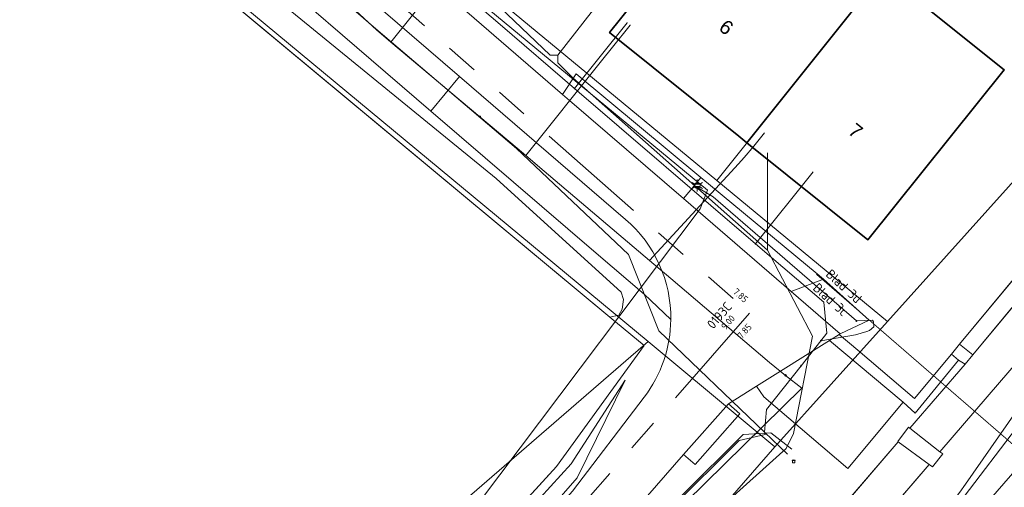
# Model space of a CAD drawing. Header units: metres. Extents: x 163628 to 167855, y 402678 to 405435.
# Tile 44 of 256: x 164012 to 164065, y 403131 to 403156. Entities that reach past the tile are written whole.
import ezdxf
from ezdxf.enums import TextEntityAlignment as Align

# ---------------------------------------------------------------- set-up
doc = ezdxf.new("R2010")
doc.units = ezdxf.units.M
doc.linetypes.add('X-CA190022.004-UO-TXT_Tekst 1op200$0$AL-TEKENBLADGRENS', pattern=[11.5, 2.5, -1.5, 1, -1.5, 1, -1.5, 2.5])
doc.linetypes.add('X-CA190022.004-UO-WHM_Riolering gemeente_NLCS_v0.2$0$RI-GWA', pattern=[18.45, 6, -1.8, 1.75, -1.8, 1.75, -1.8, 1.75, -1.8])
doc.layers.get('0').update_dxf_attribs({"lineweight": 25})
for name, color, linetype, lineweight in [('X-CA190022.004-UO-BGT_Ondergrond$0$GE_201_SHDHek_Lijn_GEM', 253, 'X-CA190022.004-UO-BGT_Ondergrond$0$Hekwerk', 9), ('X-CA190022.004-UO-BGT_Ondergrond$0$GE_202_SHDMuur30cm_Lijn_GEM', 253, 'Continuous', 9), ('X-CA190022.004-UO-BGT_Ondergrond$0$GE_244_Taludlijn_Lijn_GEM', 253, 'Continuous', 9), ('X-CA190022.004-UO-BGT_Ondergrond$0$GE_251_SPRTrein_as_Lijn_GEM', 253, 'Continuous', 9), ('X-CA190022.004-UO-BGT_Ondergrond$0$GE_314_WGDRijbaanLokaleweg_Vlak_GEM', 253, 'Continuous', 9), ('X-CA190022.004-UO-BGT_Ondergrond$0$GE_318_WGDVoetpadoptrap_Vlak_GEM', 253, 'Continuous', 9), ('X-CA190022.004-UO-BGT_Ondergrond$0$GE_322_WGDInrit_Vlak_GEM', 253, 'Continuous', 9), ('X-CA190022.004-UO-BGT_Ondergrond$0$GE_363_OWGBerm_openverharding_Vlak_GEM', 253, 'Continuous', 9), ('X-CA190022.004-UO-BGT_Ondergrond$0$GE_364_OWGBerm_halfverhard_Vlak_GEM', 253, 'Continuous', 9), ('X-CA190022.004-UO-BGT_Ondergrond$0$GE_366_OWGBerm_groenvoorziening_Vlak_GEM', 253, 'Continuous', 9), ('X-CA190022.004-UO-BGT_Ondergrond$0$GE_367_OWGBerm_groenvoorziening_grasenk_GEM', 253, 'Continuous', 9), ('X-CA190022.004-UO-BGT_Ondergrond$0$GE_401_OTDErf_Vlak_GEM', 253, 'Continuous', 9), ('X-CA190022.004-UO-BGT_Ondergrond$0$GE_4502_GBKN_Huisnummer_Lijn_GEM', 7, 'Continuous', 9), ('X-CA190022.004-UO-BGT_Ondergrond$0$GE_479_BTDGroenvoorziening_grasenkruida_GEM', 253, 'Continuous', 9), ('X-CA190022.004-UO-BGT_Ondergrond$0$GE_523_WTDGreppel_drogesloot_Vlak_GEM', 253, 'Continuous', 9), ('X-CA190022.004-UO-BGT_Ondergrond$0$GE_601_PNDgrondvlakpand_Vlak_MV_GEM', 34, 'Continuous', 35), ('X-CA190022.004-UO-BGT_Ondergrond$0$GE_861_PALLichtmast_Punt_GEM', 253, 'Continuous', 9), ('X-CA190022.004-UO-KAD_Percelen$0$B-WE-KG-GRENS_PERCEEL-GV', 150, 'Continuous', 9), ('X-CA190022.004-UO-TXT_Tekst 1op200$0$BLADEN', 7, 'Continuous', 25), ('X-CA190022.004-UO-TXT_Tekst 1op200$0$X-XX-AL-TEKENBLADGRENS-G', 7, 'X-CA190022.004-UO-TXT_Tekst 1op200$0$AL-TEKENBLADGRENS', 35), ('X-CA190022.004-UO-WHM_Riolering gemeente_NLCS_v0.2$0$B-WE-RI-BOB-T18', 214, 'Continuous', 15), ('X-CA190022.004-UO-WHM_Riolering gemeente_NLCS_v0.2$0$B-WE-RI-GWA_TRANSPORTLEIDING-G', 214, 'X-CA190022.004-UO-WHM_Riolering gemeente_NLCS_v0.2$0$RI-GWA', 15), ('X-CA190022.004-UO-WHM_Riolering gemeente_NLCS_v0.2$0$B-WE-RI-PUTDEKSELHOOGTE-T18', 214, 'Continuous', 15), ('X-CA190022.004-UO-WHM_Riolering gemeente_NLCS_v0.2$0$B-WE-RI-PUTNUMMER-T25', 214, 'Continuous', 15)]:
    doc.layers.add(name, color=color, linetype=linetype, lineweight=lineweight)
for name, color, linetype, lineweight, transparency in [('X-CA190022.004-UO-KLIC$0$B-OI-KL-DATA_KPN_0000546663_VECT_19O042615-G', 42, 'X-CA190022.004-UO-KLIC$0$1-200 TELEFONIE-KPN', 0, 0.25), ('X-CA190022.004-UO-KLIC$0$B-OI-KL-WATER_BW_0000551269_VECT_19O042615-G', 42, 'X-CA190022.004-UO-KLIC$0$1-200 WATERLEIDING', 0, 0.25), ('X-CA190022.004-UO-KLIC$0$B-WE-KL-ET_LS-G', 42, 'X-CA190022.004-UO-KLIC$0$1-200 LAAGSPANNING', 0, 0.25), ('X-CA190022.004-UO-KLIC$0$B-WE-KL-ET_LS_HULPSTUK-S', 42, 'X-CA190022.004-UO-KLIC$0$1-200 LAAGSPANNING', 0, 0.25), ('X-CA190022.004-UO-KLIC$0$B-WE-KL-ET_LS_KABELBED-G', 42, 'X-CA190022.004-UO-KLIC$0$1-200 LAAGSPANNING', 0, 0.25), ('X-CA190022.004-UO-KLIC$0$B-WE-KL-ET_MS-G', 42, 'X-CA190022.004-UO-KLIC$0$1-200 MIDDENSPANNING', 0, 0.25), ('X-CA190022.004-UO-KLIC$0$B-WE-KL-ET_MS_HULPSTUK-S', 42, 'X-CA190022.004-UO-KLIC$0$1-200 MIDDENSPANNING', 0, 0.25), ('X-CA190022.004-UO-KLIC$0$B-WE-KL-GAS_LD-G', 42, 'X-CA190022.004-UO-KLIC$0$1-200 GASLEIDING LAGE DRUK', 0, 0.25), ('X-CA190022.004-UO-KLIC$0$B-WE-KL-GAS_LD_HULPSTUK-S', 42, 'X-CA190022.004-UO-KLIC$0$1-200 GASLEIDING LAGE DRUK', 0, 0.25)]:
    doc.layers.add(name, color=color, linetype=linetype, lineweight=lineweight, transparency=transparency)
doc.styles.add('X-CA190022.004-UO-BGT_Ondergrond$0$BGT_NAR', font='arial.ttf', dxfattribs={"height": 1})
doc.styles.add('X-CA190022.004-UO-BGT_Ondergrond$0$NLCS-ISO', font='NLCS-ISO.ttf')
doc.styles.add('X-CA190022.004-UO-KLIC$0$NLCS-ISO', font='NLCS-ISO.ttf')
doc.styles.add('X-CA190022.004-UO-TXT_Tekst 1op200$0$NLCS-ISO-M200-T25', font='NLCS-ISO.ttf', dxfattribs={"height": 0.5})
doc.styles.add('X-CA190022.004-UO-WHM_Riolering gemeente_NLCS_v0.2$0$NLCS-ISO-M200-T18', font='NLCS-ISO.ttf', dxfattribs={"height": 0.36})
doc.styles.add('X-CA190022.004-UO-WHM_Riolering gemeente_NLCS_v0.2$0$NLCS-ISO-M200-T25', font='NLCS-ISO.ttf', dxfattribs={"height": 0.5})
doc.linetypes.add('X-CA190022.004-UO-BGT_Ondergrond$0$Hekwerk', pattern='A,5,-1.5,[2,dgnlstyle-Veghel.shx,S=0.007937,R=0,X=0,Y=0],-1.5', length=8)
doc.linetypes.add('X-CA190022.004-UO-KLIC$0$1-200 GASLEIDING LAGE DRUK', pattern='A,1.5,-0.6,["GAS LD",X-CA190022.004-UO-KLIC$0$NLCS-ISO,S=0.24,R=0,X=-0.5,Y=-0.12],-0.7', length=2.8)
doc.linetypes.add('X-CA190022.004-UO-KLIC$0$1-200 LAAGSPANNING', pattern='A,1.5,-0.6,["LS",X-CA190022.004-UO-KLIC$0$NLCS-ISO,S=0.24,R=0,X=-0.45,Y=-0.12],-0.05', length=2.15)
doc.linetypes.add('X-CA190022.004-UO-KLIC$0$1-200 MIDDENSPANNING', pattern='A,1.5,-0.6,["MS",X-CA190022.004-UO-KLIC$0$NLCS-ISO,S=0.24,R=0,X=-0.5,Y=-0.12],-0.05', length=2.15)
doc.linetypes.add('X-CA190022.004-UO-KLIC$0$1-200 TELEFONIE-KPN', pattern='A,1.5,-0.6,["KPN",X-CA190022.004-UO-KLIC$0$NLCS-ISO,S=0.24,R=0,X=-0.5,Y=-0.12],-0.3', length=2.4)
doc.linetypes.add('X-CA190022.004-UO-KLIC$0$1-200 WATERLEIDING', pattern='A,1.5,-0.6,["WATER",X-CA190022.004-UO-KLIC$0$NLCS-ISO,S=0.24,R=0,X=-0.5,Y=-0.12],-0.65', length=2.75)

# ---------------------------------------------------------------- blocks, each defined once
blk = doc.blocks.new('X-CA190022.004-UO-BGT_Ondergrond$0$N-SIE-WEG_LICHTMAST-SO')
h = blk.add_hatch(color=256)
h.paths.add_polyline_path([(1.16, 0.5, 0.658505), (-1.16, 0.5)])
h.paths.add_polyline_path([(-1.16, -0.5, 0.658505), (1.16, -0.5)])
at = {"flags": 128}
for points in [[(-2.19, 1.27), (-1.1, 0.63)], [(-1.16, 0.5), (1.16, 0.5)], [(0, 1.27), (0, 2.53)], [(1.1, 0.63), (2.19, 1.27)], [(-2.19, -1.27), (-1.1, -0.63)], [(-1.16, -0.5), (1.16, -0.5)], [(0, -1.27), (0, -2.53)], [(2.19, -1.27), (1.1, -0.63)]]:
    blk.add_lwpolyline(points, dxfattribs=at)
at = {"ltscale": 0.5}
blk.add_circle((0, 0), 1.27, dxfattribs=at)
at = {"style": 'X-CA190022.004-UO-BGT_Ondergrond$0$NLCS-ISO'}
blk.add_attdef('TYPE', text='', height=1.8, dxfattribs=at).set_placement((0, 2.53), align=Align.BOTTOM_CENTER)
blk = doc.blocks.new('X-CA190022.004-UO-BGT_Ondergrond$0$IMGEOLichtmastpaal')
at = {"xscale": 5, "yscale": 5, "zscale": 5}
blk.add_blockref('X-CA190022.004-UO-BGT_Ondergrond$0$N-SIE-WEG_LICHTMAST-SO', (0, 6.4), dxfattribs=at)
blk = doc.blocks.new('X-CA190022.004-UO-KLIC$0$SKL-WTB_HULP_MOF-SO')
at = {"linetype": 'ByBlock', "lineweight": 18}
h = blk.add_hatch(color=0, dxfattribs=at)
h.dxf.hatch_style = 1
h.paths.add_polyline_path([(-0.5625, 0, 1), (0.5625, 0, 1)])
at = {"color": 0, "linetype": 'ByBlock', "lineweight": 18}
blk.add_circle((0, 0), 0.5625, dxfattribs=at)
at = {"color": 0, "linetype": 'ByBlock', "lineweight": 18, "style": 'X-CA190022.004-UO-KLIC$0$NLCS-ISO', "flags": 1}
for tag, p in [('TYPE', (1.5, 0)), ('OMSCHRIJVING', (1.5, -3)), ('LABEL', (1.5, -1.5))]:
    blk.add_attdef(tag, p, '', height=1, dxfattribs=at)
blk = doc.blocks.new('X-CA190022.004-UO-KLIC$0$SKL-WTB_HULP_OVERIG-SO')
at = {"color": 0, "linetype": 'ByBlock', "lineweight": 18}
for points in [[(-0.1, 0.1), (0.1, -0.1)], [(0.1, 0.1), (-0.1, -0.1)]]:
    blk.add_lwpolyline(points, dxfattribs=at)
at = {"color": 0, "linetype": 'ByBlock', "lineweight": 18, "style": 'X-CA190022.004-UO-KLIC$0$NLCS-ISO', "flags": 1}
for tag, p in [('TYPE', (1.5, 0)), ('LABEL', (1.5, -1.5)), ('OMSCHRIJVING', (1.5, -3))]:
    blk.add_attdef(tag, p, '', height=1, dxfattribs=at)
blk = doc.blocks.new('X-CA190022.004-UO-KLIC$0$SKL-WTB_HULP_SIFON-SO')
at = {"linetype": 'ByBlock', "lineweight": 18}
h = blk.add_hatch(color=0, dxfattribs=at)
h.dxf.hatch_style = 1
h.paths.add_polyline_path([(0.1, -0.5), (-0.1, -0.5), (-0.1, -0.8), (0.1, -0.8)])
at = {"color": 0, "linetype": 'ByBlock', "lineweight": 18}
blk.add_lwpolyline([(0.3, 0.8), (0.3, -0.5), (-0.3, -0.5), (-0.3, 0.8)], dxfattribs=at)
blk.add_lwpolyline([(0.1, -0.8), (-0.1, -0.8), (-0.1, -0.5), (0.1, -0.5)], close=True, dxfattribs=at)
blk.add_circle((0, 0), 1, dxfattribs=at)
at = {"color": 0, "linetype": 'ByBlock', "lineweight": 18, "style": 'X-CA190022.004-UO-KLIC$0$NLCS-ISO', "flags": 1}
for tag, p in [('TYPE', (1.5, 0)), ('LABEL', (1.5, -1.5)), ('OMSCHRIJVING', (1.5, -3))]:
    blk.add_attdef(tag, p, '', height=1, dxfattribs=at)
blk = doc.blocks.new('X-CA190022.004-UO-KLIC$0$SKL-WTB_HULP_VERLOOP-SO')
at = {"color": 0, "linetype": 'ByBlock', "lineweight": 18}
for points in [[(0.44, 0.72), (-0.88, 0)], [(0.44, -0.72), (-0.88, 0)], [(0.44, -0.72), (0.44, 0.72)]]:
    blk.add_lwpolyline(points, dxfattribs=at)
blk.add_circle((0, 0), 1, dxfattribs=at)
at = {"color": 0, "linetype": 'ByBlock', "lineweight": 18, "style": 'X-CA190022.004-UO-KLIC$0$NLCS-ISO', "flags": 1}
for tag, p in [('TYPE', (1.5, 0)), ('OMSCHRIJVING', (1.5, -3)), ('LABEL', (1.5, -1.5))]:
    blk.add_attdef(tag, p, '', height=1, dxfattribs=at)
blk = doc.blocks.new('X-CA190022.004-UO-KLIC$0$SKL-WTB_HULP_TECHNISCH GEBOUW-SO')
at = {"color": 0, "linetype": 'ByBlock', "lineweight": 18}
for points in [[(-2, 1.5), (0, 2), (2, 1.5), (2, 1.18), (-2, 1.18)], [(-1.5, 1.02), (1.5, 1.02), (1.5, -2), (-1.5, -2)]]:
    blk.add_lwpolyline(points, close=True, dxfattribs=at)
at = {"color": 0, "linetype": 'ByBlock', "lineweight": 18, "style": 'X-CA190022.004-UO-KLIC$0$NLCS-ISO', "flags": 1}
for tag, p in [('TYPE', (2.5, 0)), ('OMSCHRIJVING', (2.5, -3)), ('LABEL', (2.5, -1.5))]:
    blk.add_attdef(tag, p, '', height=1, dxfattribs=at)

msp = doc.modelspace()

# ---------------------------------------------------------------- linework, layer by layer
at = {"layer": 'X-CA190022.004-UO-BGT_Ondergrond$0$GE_201_SHDHek_Lijn_GEM'}
for p, q in [((164043.882, 403139.919), (164012.327, 403166.162)), ((164062.56, 403138.471), (164071.964, 403149.796)), ((164045.712, 403138.399), (164043.882, 403139.919)), ((164041.024, 403131.952), (164045.712, 403138.399)), ((164062.126, 403137.948), (164062.56, 403138.471)), ((164057.129, 403138.162), (164060.151, 403135.569)), ((164060.151, 403135.569), (164062.126, 403137.948)), ((164024.112, 403113.414), (164041.024, 403131.952))]:
    msp.add_line(p, q, dxfattribs=at)
at = {"layer": 'X-CA190022.004-UO-BGT_Ondergrond$0$GE_202_SHDMuur30cm_Lijn_GEM'}
for p, q in [((164063.28, 403137.913), (164071.808, 403148.188)), ((164062.857, 403137.403), (164063.28, 403137.913)), ((164062.507, 403137.616), (164062.857, 403137.403))]:
    msp.add_line(p, q, dxfattribs=at)
at = {"layer": 'X-CA190022.004-UO-BGT_Ondergrond$0$GE_244_Taludlijn_Lijn_GEM'}
for p, q in [((164065.913, 403137.84), (164061.517, 403132.729)), ((164059.914, 403133.986), (164062.857, 403137.403)), ((164041.817, 403132.095), (164044.697, 403136.556)), ((164044.697, 403136.556), (164042.137, 403131.34)), ((164048.682, 403120.943), (164059.286, 403133.257)), ((164061.663, 403132.621), (164061.111, 403131.925)), ((164061.517, 403132.729), (164061.663, 403132.621)), ((164024.314, 403112.962), (164041.817, 403132.095)), ((164060.936, 403132.053), (164054.379, 403124.429)), ((164061.111, 403131.925), (164060.936, 403132.053)), ((164042.137, 403131.34), (164025.264, 403112.205))]:
    msp.add_line(p, q, dxfattribs=at)
at = {"layer": 'X-CA190022.004-UO-BGT_Ondergrond$0$GE_251_SPRTrein_as_Lijn_GEM'}
for p, q in [((164069.118, 403139.978), (164062.882, 403131.005)), ((164052.118, 403116.319), (164069.473, 403139.102)), ((164052.118, 403116.319), (164070.876, 403137.895))]:
    msp.add_line(p, q, dxfattribs=at)
at = {"layer": 'X-CA190022.004-UO-BGT_Ondergrond$0$GE_251_SPRTrein_as_Lijn_GEM', "extrusion": (0, 0, -1)}
msp.add_arc((-163904.085, 403246.117), 196.131, 215.93848, 220.83182, dxfattribs=at)
at = {"layer": 'X-CA190022.004-UO-BGT_Ondergrond$0$GE_314_WGDRijbaanLokaleweg_Vlak_GEM', "flags": 128}
for points in [[(164011.06, 403177.91), (164013.373, 403175.918), (164014.559, 403174.896), (164019.551, 403170.595), (164022.158, 403168.35), (164023.485, 403167.204), (164024.259, 403166.529), (164036.631, 403155.881), (164041.354, 403151.811), (164041.727, 403151.49), (164047.81, 403146.25), (164053.572, 403141.285), (164056.19, 403139.03), (164056.129, 403138.992), (164055.618, 403138.673), (164051.723, 403136.238), (164050.221, 403135.299), (164047.819, 403132.591)], [(164044.723, 403145.139), (164035.851, 403152.774), (164016.752, 403169.208), (164013.599, 403171.922), (164011.614, 403173.629)], [(164024.229, 403100.545), (164019.151, 403105.265), (164025.864, 403112.663), (164031.821, 403119.337), (164041.89, 403130.62), (164045.72, 403135.652)], [(164047.819, 403132.591), (164034.346, 403117.133), (164028.292, 403110.187), (164026.284, 403107.778)]]:
    msp.add_lwpolyline(points, dxfattribs=at)
at = {"layer": 'X-CA190022.004-UO-BGT_Ondergrond$0$GE_314_WGDRijbaanLokaleweg_Vlak_GEM'}
for centre, radius, start, end in [((164040.172, 403139.864), 6.967, 359.3794, 49.2096), ((164040.174, 403139.864), 6.964, 322.7807, 359.3799)]:
    msp.add_arc(centre, radius, start, end, dxfattribs=at)
at = {"layer": 'X-CA190022.004-UO-BGT_Ondergrond$0$GE_318_WGDVoetpadoptrap_Vlak_GEM', "flags": 128}
msp.add_lwpolyline([(164059.914, 403133.986), (164061.517, 403132.729), (164061.663, 403132.621), (164061.111, 403131.925), (164060.936, 403132.053), (164059.286, 403133.257), (164059.259, 403133.277), (164059.842, 403134.043), (164059.914, 403133.986)], dxfattribs=at)
at = {"layer": 'X-CA190022.004-UO-BGT_Ondergrond$0$GE_322_WGDInrit_Vlak_GEM', "flags": 128}
msp.add_lwpolyline([(164055.289, 403141.939), (164057.733, 403139.749), (164056.19, 403139.03), (164053.572, 403141.285), (164055.289, 403141.939)], dxfattribs=at)
at = {"layer": 'X-CA190022.004-UO-BGT_Ondergrond$0$GE_363_OWGBerm_openverharding_Vlak_GEM', "flags": 128}
for points in [[(164042.084, 403152.919), (164048.749, 403147.369), (164048.378, 403146.928), (164047.81, 403146.25), (164041.727, 403151.49), (164041.354, 403151.811), (164042.084, 403152.919)], [(164048.749, 403147.369), (164054.959, 403142.235), (164055.289, 403141.939), (164053.572, 403141.285), (164047.81, 403146.25), (164048.378, 403146.928), (164048.749, 403147.369)], [(164057.129, 403138.162), (164060.151, 403135.569), (164062.126, 403137.948), (164062.507, 403137.616), (164060.2, 403134.798), (164059.546, 403135.371), (164055.618, 403138.673), (164056.129, 403138.992), (164057.129, 403138.162)], [(164050.221, 403135.299), (164050.834, 403134.755), (164048.432, 403132.047), (164047.819, 403132.591), (164050.221, 403135.299)]]:
    msp.add_lwpolyline(points, dxfattribs=at)
at = {"layer": 'X-CA190022.004-UO-BGT_Ondergrond$0$GE_364_OWGBerm_halfverhard_Vlak_GEM', "flags": 128}
for points in [[(164016.752, 403169.208), (164035.851, 403152.774), (164034.322, 403150.922), (164012.132, 403170.016), (164012.965, 403171.098), (164014.446, 403169.78), (164014.748, 403170.172), (164016.383, 403168.719), (164016.752, 403169.208)], [(164047.138, 403139.789), (164045.713, 403141.147), (164043.144, 403143.331), (164034.322, 403150.922), (164035.851, 403152.774)], [(164035.851, 403152.774), (164044.723, 403145.139)], [(164055.618, 403138.673), (164059.546, 403135.371), (164056.587, 403131.838), (164052.106, 403135.662), (164051.723, 403136.238), (164055.618, 403138.673)]]:
    msp.add_lwpolyline(points, dxfattribs=at)
at = {"layer": 'X-CA190022.004-UO-BGT_Ondergrond$0$GE_364_OWGBerm_halfverhard_Vlak_GEM', "extrusion": (0, 0, -1)}
msp.add_arc((-164040.172, 403139.864), 6.967, 130.7904, 180.6206, dxfattribs=at)
at = {"layer": 'X-CA190022.004-UO-BGT_Ondergrond$0$GE_366_OWGBerm_groenvoorziening_Vlak_GEM', "flags": 128}
msp.add_lwpolyline([(164050.212, 403119.657), (164042.371, 403110.676), (164037.927, 403105.311), (164036.358, 403104.131), (164034.152, 403103.665), (164032.108, 403104.445), (164029.968, 403106.539), (164034.621, 403105.461), (164035.708, 403106.055), (164040.559, 403111.505), (164048.682, 403120.943), (164059.286, 403133.257), (164060.936, 403132.053), (164054.379, 403124.429), (164050.212, 403119.657)], dxfattribs=at)
at = {"layer": 'X-CA190022.004-UO-BGT_Ondergrond$0$GE_367_OWGBerm_groenvoorziening_grasenk_GEM', "flags": 128}
for points in [[(164054.379, 403124.429), (164060.936, 403132.053), (164061.111, 403131.925), (164061.663, 403132.621), (164061.517, 403132.729), (164065.913, 403137.84)], [(164034.346, 403117.133), (164047.819, 403132.591), (164048.432, 403132.047), (164050.834, 403134.755), (164050.221, 403135.299), (164051.723, 403136.238), (164052.106, 403135.662), (164056.587, 403131.838), (164059.546, 403135.371), (164060.2, 403134.798), (164062.507, 403137.616), (164062.857, 403137.403), (164059.914, 403133.986), (164059.842, 403134.043), (164059.259, 403133.277), (164059.286, 403133.257), (164048.682, 403120.943)]]:
    msp.add_lwpolyline(points, dxfattribs=at)
at = {"layer": 'X-CA190022.004-UO-BGT_Ondergrond$0$GE_401_OTDErf_Vlak_GEM', "flags": 128}
for points in [[(164079.519, 403195.638), (164090.449, 403196.342), (164106.596, 403197.217), (164111.239, 403197.303), (164095.534, 403178.35), (164088.22, 403169.408), (164076.393, 403155.143), (164071.964, 403149.796), (164062.56, 403138.471), (164062.126, 403137.948), (164060.151, 403135.569), (164057.129, 403138.162), (164056.129, 403138.992), (164056.19, 403139.03), (164057.733, 403139.749), (164055.289, 403141.939), (164054.959, 403142.235), (164048.749, 403147.369), (164042.084, 403152.919), (164041.354, 403151.811), (164036.631, 403155.881)], [(164050.246, 403163.062), (164046.428, 403166.36), (164055.257, 403177.125), (164059.39, 403173.913), (164055.295, 403168.584), (164056.006, 403167.887), (164056.305, 403166.927), (164056.37, 403165.829), (164055.798, 403164.679), (164053.78, 403162.08), (164058.05, 403158.655), (164058.461, 403158.326), (164064.95, 403153.12), (164057.67, 403144.05), (164051.205, 403149.232), (164050.774, 403149.577), (164043.87, 403155.11), (164050.246, 403163.062)], [(164012.327, 403166.162), (164043.882, 403139.919), (164045.712, 403138.399), (164041.024, 403131.952), (164024.112, 403113.414), (164006.696, 403126.975)]]:
    msp.add_lwpolyline(points, dxfattribs=at)
at = {"layer": 'X-CA190022.004-UO-BGT_Ondergrond$0$GE_479_BTDGroenvoorziening_grasenkruida_GEM', "flags": 128}
for points in [[(164117.008, 403197.866), (164105.403, 403185.653), (164095.034, 403174.186), (164083.469, 403160.344), (164073.955, 403148.27), (164065.913, 403137.84), (164061.517, 403132.729), (164059.914, 403133.986), (164062.857, 403137.403), (164063.28, 403137.913), (164071.808, 403148.188), (164078.178, 403155.857), (164088.841, 403168.852), (164096.291, 403177.817), (164108.744, 403192.752), (164110.619, 403195.145), (164112.376, 403196.745), (164113.031, 403197.088), (164135.979, 403218.262)], [(164012.132, 403170.016), (164034.322, 403150.922), (164043.144, 403143.331), (164045.713, 403141.147), (164047.138, 403139.789)], [(164006.696, 403126.975), (164024.112, 403113.414), (164041.024, 403131.952), (164045.712, 403138.399), (164043.882, 403139.919), (164044.359, 403140.025), (164044.548, 403140.346), (164044.611, 403140.866), (164044.493, 403141.259), (164037.806, 403147.315), (164021.006, 403161.042), (164013.213, 403167.366), (164012.972, 403167.477), (164012.663, 403167.396), (164012.441, 403167.202), (164012.328, 403166.958)], [(164071.808, 403148.188), (164063.28, 403137.913), (164062.56, 403138.471), (164071.964, 403149.796)], [(164063.28, 403137.913), (164062.857, 403137.403), (164062.507, 403137.616), (164062.126, 403137.948), (164062.56, 403138.471), (164063.28, 403137.913)], [(164045.72, 403135.652), (164041.89, 403130.62), (164031.821, 403119.337), (164025.864, 403112.663), (164019.151, 403105.265), (164015.404, 403103.54), (164014.487, 403104.297), (164008.781, 403109.284)]]:
    msp.add_lwpolyline(points, dxfattribs=at)
at = {"layer": 'X-CA190022.004-UO-BGT_Ondergrond$0$GE_479_BTDGroenvoorziening_grasenkruida_GEM', "extrusion": (0, 0, -1)}
msp.add_arc((-164040.174, 403139.864), 6.964, 180.6201, 217.2193, dxfattribs=at)
at = {"layer": 'X-CA190022.004-UO-BGT_Ondergrond$0$GE_523_WTDGreppel_drogesloot_Vlak_GEM', "flags": 128}
msp.add_lwpolyline([(164012.327, 403166.553), (164012.328, 403166.958), (164012.441, 403167.202), (164012.663, 403167.396), (164012.972, 403167.477), (164013.213, 403167.366), (164021.006, 403161.042), (164037.806, 403147.315), (164044.493, 403141.259), (164044.611, 403140.866), (164044.548, 403140.346), (164044.359, 403140.025), (164043.882, 403139.919), (164012.327, 403166.162), (164012.327, 403166.553)], dxfattribs=at)
at = {"layer": 'X-CA190022.004-UO-BGT_Ondergrond$0$GE_601_PNDgrondvlakpand_Vlak_MV_GEM', "flags": 128}
for points in [[(164055.257, 403177.125), (164059.39, 403173.913), (164055.295, 403168.584), (164056.006, 403167.887), (164056.305, 403166.927), (164056.37, 403165.829), (164055.798, 403164.679), (164053.78, 403162.08), (164058.05, 403158.655), (164058.461, 403158.326), (164051.205, 403149.232), (164050.774, 403149.577), (164043.87, 403155.11), (164050.246, 403163.062), (164046.428, 403166.36), (164055.257, 403177.125)], [(164058.461, 403158.326), (164064.95, 403153.12), (164057.67, 403144.05), (164051.205, 403149.232), (164058.461, 403158.326)]]:
    msp.add_lwpolyline(points, dxfattribs=at)
at = {"layer": 'X-CA190022.004-UO-KAD_Percelen$0$B-WE-KG-GRENS_PERCEEL-GV', "flags": 128}
msp.add_lwpolyline([(164142.283, 403227.678), (164122.385, 403209.876), (164124.144, 403210.021), (164113.537, 403198.916), (164086.457, 403170.565), (164058.713, 403139.694), (164052.698, 403133), (164031.54, 403108.707), (164029.643, 403106.577), (164030.703, 403105.659), (164032.311, 403104.265), (164019.847, 403089.967), (164030.484, 403080.863), (164063.752, 403119.175), (164078.609, 403136.396), (164086.328, 403144.903), (164094.411, 403154.328), (164122.152, 403184.202), (164126.647, 403188.852)], dxfattribs=at)
for points in [[(164078.696, 403196.309), (164058.39, 403158.237), (164049.598, 403147.218), (164058.713, 403139.694), (164086.457, 403170.565), (164113.537, 403198.916)], [(164078.696, 403196.309), (164053.307, 403194.256), (164043.266, 403169.548), (164038.06, 403156.738), (164049.598, 403147.218), (164058.39, 403158.237)], [(164052.698, 403133), (164058.713, 403139.694), (164049.598, 403147.218), (164038.06, 403156.738), (164017.52, 403173.686), (164015.179, 403175.618), (164011.76, 403178.439), (164006.241, 403171.486), (164045.923, 403138.62)], [(163987.804, 403173.587), (163973.192, 403147.657), (163980.651, 403143.091), (163986.647, 403139.42), (164005.48, 403127.627), (164019.807, 403116.013), (164045.923, 403138.62), (164006.241, 403171.486), (164001.609, 403165.649)], [(164019.807, 403116.013), (164023.854, 403112.764), (164025.025, 403111.817), (164029.854, 403106.99), (164019.797, 403095.322), (164017.162, 403092.265), (164019.847, 403089.967), (164032.311, 403104.265), (164030.703, 403105.659), (164029.643, 403106.577), (164031.54, 403108.707), (164052.698, 403133), (164045.923, 403138.62)]]:
    msp.add_lwpolyline(points, close=True, dxfattribs=at)
at = {"layer": 'X-CA190022.004-UO-KLIC$0$B-OI-KL-DATA_KPN_0000546663_VECT_19O042615-G', "flags": 128}
msp.add_lwpolyline([(164015.9, 403104.5), (164027.3, 403117.3), (164048.7, 403145.7), (164049.1, 403146.7), (164015.7, 403174.3)], dxfattribs=at)
at = {"layer": 'X-CA190022.004-UO-KLIC$0$B-OI-KL-WATER_BW_0000551269_VECT_19O042615-G', "flags": 128}
for points in [[(164028.9, 403164.7), (164028.9, 403164.3), (164029.3, 403163.9), (164034.9, 403159.5), (164036.1, 403158.3), (164040.7, 403153.9), (164041.1, 403153.9)], [(164041.1, 403153.9), (164043.9, 403157.5), (164044.1, 403157.5), (164045.1, 403156.9), (164045.1, 403156.5)], [(164041.1, 403153.9), (164041.1, 403153.5), (164041.9, 403152.7), (164052.3, 403143.5)], [(164052.3, 403143.5), (164052.3, 403148.7)], [(164052.3, 403143.5), (164054.7, 403138.9), (164053.7, 403133.7), (164053.3, 403132.9), (164023.7, 403106.3), (164021.7, 403104.3), (164022.3, 403102.3), (164022.1, 403101.9), (164021.1, 403100.7)]]:
    msp.add_lwpolyline(points, dxfattribs=at)
at = {"layer": 'X-CA190022.004-UO-KLIC$0$B-WE-KL-ET_LS-G'}
for points in [[(163999.111, 403200.853), (163993.209, 403196.378), (163991.316, 403194.001), (163991.355, 403193.201), (163991.359, 403193.198), (163995.283, 403190.485), (164001.021, 403185.97), (164001.167, 403184.871), (164000.126, 403183.462), (164000.267, 403182.21), (164031.372, 403155.307), (164038.898, 403148.922), (164044.885, 403143.26), (164046.501, 403139.183), (164052.149, 403133.771), (164053.374, 403132.598)], [(163964.888, 403150.993), (163965.012, 403151.197), (163965.273, 403151.624), (163990.44, 403192.819), (163990.832, 403193.263), (163991.359, 403193.198), (163995.283, 403190.485), (164001.021, 403185.97), (164001.167, 403184.871), (164000.126, 403183.462), (164000.267, 403182.21), (164031.372, 403155.307), (164038.898, 403148.922), (164044.885, 403143.26), (164046.501, 403139.183), (164052.149, 403133.771), (164053.374, 403132.598)], [(164032.959, 403159.881), (164035.389, 403157.797), (164038.017, 403155.544), (164041.995, 403152.133), (164051.666, 403143.839), (164055.306, 403140.718), (164055.467, 403139.06), (164055.152, 403138.662), (164054.098, 403137.328), (164052.246, 403134.982), (164052.149, 403133.771), (164053.374, 403132.598)], [(164041.995, 403152.133), (164044.807, 403155.64)], [(164051.666, 403143.839), (164054.746, 403147.676)], [(164057.052, 403139.715), (164049.408, 403146.345), (164048.596, 403146.825)], [(164055.152, 403138.662), (164057.003, 403138.977), (164057.604, 403139.144), (164057.744, 403139.2), (164057.984, 403139.401), (164057.973, 403139.675), (164057.917, 403139.753), (164057.052, 403139.715)], [(164019.171, 403099.866), (164021.605, 403102.661), (164024.544, 403105.929), (164024.758, 403106.166), (164027.688, 403109.424), (164029.962, 403111.952), (164035.862, 403118.511), (164044.545, 403127.133), (164047.105, 403129.675), (164050.786, 403133.33), (164052.183, 403133.661), (164052.149, 403133.771), (164053.374, 403132.598)], [(164021.605, 403102.661), (164024.544, 403105.929), (164024.758, 403106.166), (164027.688, 403109.424), (164029.962, 403111.952), (164035.862, 403118.511), (164044.545, 403127.133), (164047.105, 403129.675), (164050.786, 403133.33), (164052.183, 403133.661), (164052.149, 403133.771), (164053.374, 403132.598)]]:
    msp.add_lwpolyline(points, dxfattribs=at)
at = {"layer": 'X-CA190022.004-UO-KLIC$0$B-WE-KL-ET_LS_KABELBED-G'}
for points in [[(164052.149, 403133.771), (164046.501, 403139.183), (164044.885, 403143.26), (164038.898, 403148.922), (164031.372, 403155.307), (164000.267, 403182.21), (164000.126, 403183.462), (164001.167, 403184.871), (164001.021, 403185.97), (163995.283, 403190.485)], [(164032.959, 403159.881), (164035.389, 403157.797), (164038.017, 403155.544), (164041.995, 403152.133), (164051.666, 403143.839), (164055.306, 403140.718), (164055.467, 403139.06), (164055.152, 403138.662), (164054.098, 403137.328), (164052.246, 403134.982), (164052.149, 403133.771)], [(164052.149, 403133.771), (164052.183, 403133.661), (164050.786, 403133.33), (164047.105, 403129.675), (164044.545, 403127.133), (164035.862, 403118.511), (164029.962, 403111.952), (164027.688, 403109.424), (164024.758, 403106.166), (164024.544, 403105.929), (164021.605, 403102.661)], [(164052.149, 403133.771), (164053.374, 403132.598)]]:
    msp.add_lwpolyline(points, dxfattribs=at)
at = {"layer": 'X-CA190022.004-UO-KLIC$0$B-WE-KL-ET_MS-G', "linetype": 'X-CA190022.004-UO-KLIC$0$1-200 MIDDENSPANNING'}
for points in [[(164053.6, 403132.866), (164052.478, 403133.74), (164051.005, 403133.653), (164047.736, 403130.422), (164036.14, 403118.959), (164017.878, 403098.137), (164017.835, 403097.678), (164020.154, 403093.737), (164019.544, 403092.718), (164018.668, 403093.138), (164018.603, 403093.699), (164018.923, 403094.17), (164019.504, 403093.658), (164020.449, 403092.826)], [(164018.668, 403093.138), (164019.544, 403092.718), (164020.154, 403093.737), (164017.835, 403097.678), (164017.878, 403098.137), (164036.14, 403118.959), (164047.736, 403130.422), (164051.005, 403133.653), (164052.478, 403133.74), (164053.6, 403132.866)]]:
    msp.add_lwpolyline(points, dxfattribs=at)
at = {"layer": 'X-CA190022.004-UO-KLIC$0$B-WE-KL-GAS_LD-G'}
for points in [[(164032.188, 403154.608), (164045.806, 403171.572), (164044.226, 403172.88)], [(164036.936, 403150.62), (164032.188, 403154.608), (164031.422, 403155.251), (164027.416, 403158.955), (164026.207, 403160.073), (164023.41, 403162.658), (164014.413, 403169.811), (164013.507, 403170.561), (164012.737, 403171.199), (164012.054, 403171.764), (164011.823, 403171.956)], [(164044.022, 403154.341), (164044.963, 403155.515)], [(164039.386, 403148.558), (164043.436, 403153.61), (164044.022, 403154.341)], [(164024.686, 403105.302), (164038.622, 403120.897), (164054.133, 403136.119), (164053.272, 403136.809), (164052.412, 403137.499), (164047.14, 403141.975), (164046.006, 403142.938), (164040.376, 403147.718), (164039.386, 403148.558), (164038.928, 403148.947), (164036.936, 403150.62)], [(164051.063, 403148.447), (164051.57, 403149.048), (164052.141, 403149.763)], [(164046.006, 403142.938), (164050.553, 403147.889), (164050.92, 403148.289), (164051.063, 403148.447)]]:
    msp.add_lwpolyline(points, dxfattribs=at)
at = {"layer": 'X-CA190022.004-UO-TXT_Tekst 1op200$0$X-XX-AL-TEKENBLADGRENS-G', "const_width": 0.05, "flags": 128}
msp.add_lwpolyline([(164054.906, 403142.216), (164082.809, 403118.066)], dxfattribs=at)
at = {"layer": 'X-CA190022.004-UO-WHM_Riolering gemeente_NLCS_v0.2$0$B-WE-RI-GWA_TRANSPORTLEIDING-G'}
for p, q in [((164012.992, 403174.016), (164051.344, 403140.128)), ((164051.344, 403140.128), (164020.656, 403104.992))]:
    msp.add_line(p, q, dxfattribs=at)

# ---------------------------------------------------------------- block references
at = {"layer": 'X-CA190022.004-UO-BGT_Ondergrond$0$GE_861_PALLichtmast_Punt_GEM', "xscale": 0.025, "yscale": 0.025, "zscale": 0.025}
msp.add_blockref('X-CA190022.004-UO-BGT_Ondergrond$0$IMGEOLichtmastpaal', (164048.549, 403146.789), dxfattribs=at)
at = {"layer": 'X-CA190022.004-UO-KLIC$0$B-WE-KL-ET_LS_HULPSTUK-S', "xscale": 0.04, "yscale": 0.04, "zscale": 0.2}
for name, p in [('X-CA190022.004-UO-KLIC$0$SKL-WTB_HULP_OVERIG-SO', (164044.807, 403155.64)), ('X-CA190022.004-UO-KLIC$0$SKL-WTB_HULP_MOF-SO', (164041.995, 403152.133)), ('X-CA190022.004-UO-KLIC$0$SKL-WTB_HULP_OVERIG-SO', (164054.746, 403147.676)), ('X-CA190022.004-UO-KLIC$0$SKL-WTB_HULP_MOF-SO', (164051.666, 403143.839)), ('X-CA190022.004-UO-KLIC$0$SKL-WTB_HULP_MOF-SO', (164057.052, 403139.715)), ('X-CA190022.004-UO-KLIC$0$SKL-WTB_HULP_MOF-SO', (164055.152, 403138.662)), ('X-CA190022.004-UO-KLIC$0$SKL-WTB_HULP_MOF-SO', (164054.098, 403137.328)), ('X-CA190022.004-UO-KLIC$0$SKL-WTB_HULP_TECHNISCH GEBOUW-SO', (164053.707, 403132.218))]:
    msp.add_blockref(name, p, dxfattribs=at)
at = {"layer": 'X-CA190022.004-UO-KLIC$0$B-WE-KL-ET_MS_HULPSTUK-S', "xscale": 0.04, "yscale": 0.04, "zscale": 0.2}
msp.add_blockref('X-CA190022.004-UO-KLIC$0$SKL-WTB_HULP_TECHNISCH GEBOUW-SO', (164053.707, 403132.218), dxfattribs=at)
at = {"layer": 'X-CA190022.004-UO-KLIC$0$B-WE-KL-GAS_LD_HULPSTUK-S', "xscale": 0.04, "yscale": 0.04, "zscale": 0.2}
for name, p in [('X-CA190022.004-UO-KLIC$0$SKL-WTB_HULP_OVERIG-SO', (164044.963, 403155.515)), ('X-CA190022.004-UO-KLIC$0$SKL-WTB_HULP_OVERIG-SO', (164032.188, 403154.608)), ('X-CA190022.004-UO-KLIC$0$SKL-WTB_HULP_OVERIG-SO', (164044.022, 403154.341)), ('X-CA190022.004-UO-KLIC$0$SKL-WTB_HULP_VERLOOP-SO', (164036.936, 403150.62)), ('X-CA190022.004-UO-KLIC$0$SKL-WTB_HULP_OVERIG-SO', (164052.141, 403149.763)), ('X-CA190022.004-UO-KLIC$0$SKL-WTB_HULP_OVERIG-SO', (164039.386, 403148.558)), ('X-CA190022.004-UO-KLIC$0$SKL-WTB_HULP_OVERIG-SO', (164051.063, 403148.447)), ('X-CA190022.004-UO-KLIC$0$SKL-WTB_HULP_OVERIG-SO', (164046.006, 403142.938)), ('X-CA190022.004-UO-KLIC$0$SKL-WTB_HULP_SIFON-SO', (164053.272, 403136.809))]:
    msp.add_blockref(name, p, dxfattribs=at)

# ---------------------------------------------------------------- texts
at = {"layer": 'X-CA190022.004-UO-BGT_Ondergrond$0$GE_4502_GBKN_Huisnummer_Lijn_GEM', "style": 'X-CA190022.004-UO-BGT_Ondergrond$0$BGT_NAR'}
for s, p in [('6', (164050.107, 403155.398)), ('7', (164057.012, 403149.864))]:
    msp.add_text(s, height=0.75, rotation=321.3, dxfattribs=at).set_placement(p, align=Align.MIDDLE_CENTER)
at = {"layer": 'X-CA190022.004-UO-TXT_Tekst 1op200$0$BLADEN', "char_height": 0.5, "attachment_point": 4, "rotation": 317.6414, "style": 'X-CA190022.004-UO-TXT_Tekst 1op200$0$NLCS-ISO-M200-T25'}
for s, width, insert in [('Blad 3d', 2.23676, (164055.543, 403142.334)), ('Blad 3c', 2.22968, (164054.856, 403141.603))]:
    msp.add_mtext_dynamic_manual_height_columns(s, width=width, gutter_width=8.75, heights=[0], dxfattribs=dict(at, insert=insert))
at = {"layer": 'X-CA190022.004-UO-WHM_Riolering gemeente_NLCS_v0.2$0$B-WE-RI-BOB-T18', "style": 'X-CA190022.004-UO-WHM_Riolering gemeente_NLCS_v0.2$0$NLCS-ISO-M200-T18'}
for rotation, p in [(318.5464, (164050.43, 403141.223)), (48.8623, (164050.934, 403138.734))]:
    msp.add_text('7.85', height=0.36, rotation=rotation, dxfattribs=at).set_placement(p)
at = {"layer": 'X-CA190022.004-UO-WHM_Riolering gemeente_NLCS_v0.2$0$B-WE-RI-PUTDEKSELHOOGTE-T18', "style": 'X-CA190022.004-UO-WHM_Riolering gemeente_NLCS_v0.2$0$NLCS-ISO-M200-T18'}
msp.add_text('9.00', height=0.36, rotation=49.12, dxfattribs=at).set_placement((164050.061, 403139.211))
at = {"layer": 'X-CA190022.004-UO-WHM_Riolering gemeente_NLCS_v0.2$0$B-WE-RI-PUTNUMMER-T25', "style": 'X-CA190022.004-UO-WHM_Riolering gemeente_NLCS_v0.2$0$NLCS-ISO-M200-T25'}
msp.add_text('0193C', height=0.5, rotation=49.12, dxfattribs=at).set_placement((164049.403, 403139.246))

doc.saveas('drawing.dxf')
